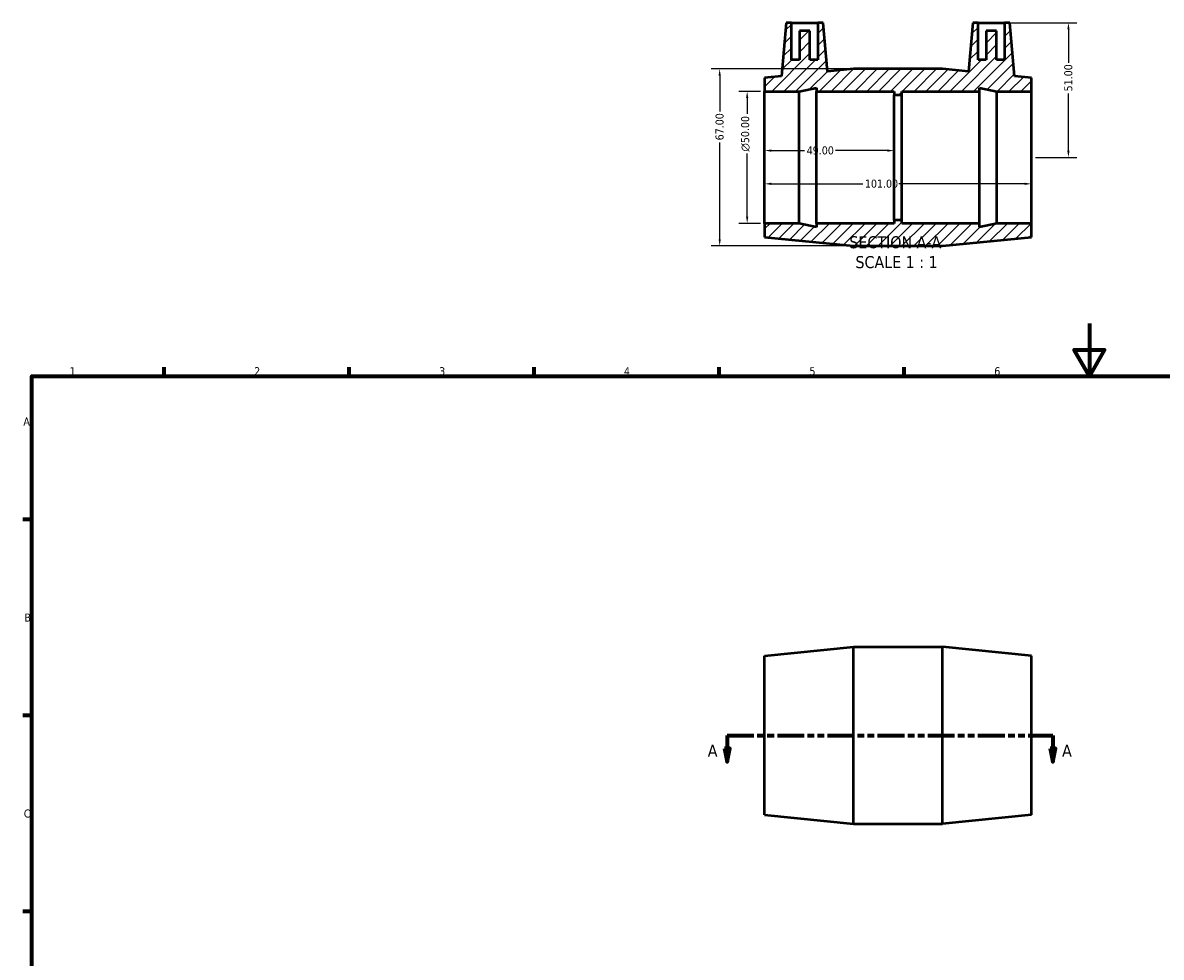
# Model space of a CAD drawing. Header units: millimetres. Extents: x 0 to 895, y 0 to 708.
# Tile 2 of 3: x 17 to 448, y 354 to 708. Entities that reach past the tile are written whole.
import ezdxf

# ---------------------------------------------------------------- set-up
doc = ezdxf.new("R2010")
doc.units = ezdxf.units.MM
doc.linetypes.add('DOUBLE_DASH_CHAIN', pattern=[1.2403, 0.6614, -0.0827, 0.1654, -0.0827, 0.1654, -0.0827])
for name, color, linetype, lineweight in [('Border (ANSI)', 7, 'Continuous', 70), ('Dimension (ANSI)', 7, 'Continuous', 25), ('Hatch (ANSI)', 7, 'Continuous', 18), ('Section Line (ANSI)', 7, 'DOUBLE_DASH_CHAIN', 70), ('Symbol (ANSI)', 7, 'Continuous', 25), ('Visible (ANSI)', 7, 'Continuous', 50)]:
    doc.layers.add(name, color=color, linetype=linetype, lineweight=lineweight)
doc.styles.add('Label Text (ANSI)', font='tahoma.ttf')
doc.styles.add('Note Text (ANSI)', font='tahoma.ttf')
doc.dimstyles.new('Default - mm (ANSI)', dxfattribs={"dimtxt": 3.048, "dimasz": 2.5, "dimexe": 3.175, "dimexo": 1.6002, "dimgap": 0.8, "dimtad": 0, "dimtoh": 1, "dimrnd": 1e-08, "dimzin": 4, "dimdsep": 46, "dimtxsty": 'Note Text (ANSI)', "dimcen": 0.09, "dimdle": 10, "dimclrd": 256, "dimclre": 256, "dimclrt": 256, "dimadec": 1, "dimazin": 1, "dimtfac": 1, "dimtofl": 0, "dimtmove": 0, "dimatfit": 3, "dimfxl": 1, "dimtolj": 1, "dimtzin": 4, "dimlwd": -1, "dimlwe": -1, "dimarcsym": 0})

# ---------------------------------------------------------------- blocks, each defined once
blk = doc.blocks.new('Borders Default Border')
at = {"layer": 'Border (ANSI)'}
for p, q in [((70.08, 574), (70.08, 577.45)), ((140.17, 574), (140.17, 577.45)), ((210.25, 574), (210.25, 577.45)), ((280.33, 574), (280.33, 577.45)), ((350.42, 574), (350.42, 577.45)), ((20, 519.75), (16.55, 519.75)), ((20, 445.5), (16.55, 445.5)), ((20, 371.25), (16.55, 371.25))]:
    blk.add_line(p, q, dxfattribs=at)
at = {"layer": 'Border (ANSI)', "flags": 128}
for points in [[(420.5, 594), (420.5, 574), (414.73, 584), (426.27, 584), (420.5, 574)], [(20, 20), (20, 574), (821, 574), (821, 20), (20, 20)]]:
    blk.add_lwpolyline(points, dxfattribs=at)
at = {"layer": 'Border (ANSI)', "color": 230, "true_color": 0xff0080, "char_height": 3.05, "attachment_point": 7, "style": 'Note Text (ANSI)'}
for s, insert in [('1', (34.35, 574.4)), ('2', (104.2, 574.4)), ('3', (174.26, 574.34)), ('4', (244.23, 574.4)), ('5', (314.48, 574.34)), ('6', (384.49, 574.34)), ('A', (16.78, 555.35)), ('B', (17.15, 481.1)), ('C', (16.95, 406.8))]:
    blk.add_mtext(s, dxfattribs=dict(at, insert=insert))
blk = doc.blocks.new('2dTransSection0')
at = {"layer": 'Section Line (ANSI)', "linetype": 'DOUBLE_DASH_CHAIN', "ltscale": 15.315891}
blk.add_line((283.34, 437.98), (406.71, 437.98), dxfattribs=at)
at = {"layer": 'Section Line (ANSI)', "linetype": 'Continuous'}
for p, q in [((283.34, 437.98), (292.74, 437.98)), ((283.34, 437.98), (283.34, 432.98)), ((397.32, 437.98), (406.71, 437.98)), ((406.71, 437.98), (406.71, 432.98)), ((282.34, 432.98), (283.34, 427.98)), ((284.34, 432.98), (282.34, 432.98)), ((283.34, 432.98), (283.34, 427.98)), ((283.34, 427.98), (284.34, 432.98)), ((405.71, 432.98), (406.71, 427.98)), ((407.71, 432.98), (405.71, 432.98)), ((406.71, 432.98), (406.71, 427.98)), ((406.71, 427.98), (407.71, 432.98))]:
    blk.add_line(p, q, dxfattribs=at)
at = {"layer": 'Section Line (ANSI)', "linetype": 'Continuous', "flags": 128}
for points in [[(282.34, 432.98), (283.34, 427.98), (284.34, 432.98), (282.34, 432.98)], [(405.71, 432.98), (406.71, 427.98), (407.71, 432.98), (405.71, 432.98)]]:
    blk.add_lwpolyline(points, dxfattribs=at)
at = {"layer": 'Section Line (ANSI)'}
for points in [[(282.34, 432.98), (283.34, 427.98), (284.34, 432.98), (282.34, 432.98)], [(405.71, 432.98), (406.71, 427.98), (407.71, 432.98), (405.71, 432.98)]]:
    blk.add_solid(points, dxfattribs=at)
at = {"layer": 'Section Line (ANSI)', "char_height": 4.57, "attachment_point": 7, "style": 'Label Text (ANSI)'}
for insert in [(275.98, 429.91), (410.18, 429.91)]:
    blk.add_mtext('A', dxfattribs=dict(at, insert=insert))
blk = doc.blocks.new('*D7')
at = {"layer": 'Defpoints', "color": 0, "transparency": 16777216}
for p in [(297.53, 656.91), (346.53, 659.5), (346.53, 656.91)]:
    blk.add_point(p, dxfattribs=at)
at = {"layer": 'Dimension (ANSI)', "transparency": 16777216}
for p, q in [((300.03, 659.5), (312.65, 659.5)), ((344.03, 659.5), (324.42, 659.5))]:
    blk.add_line(p, q, dxfattribs=at)
for points in [[(300.03, 659.92), (300.03, 659.08), (297.53, 659.5)], [(344.03, 659.92), (344.03, 659.08), (346.53, 659.5)]]:
    blk.add_solid(points, dxfattribs=at)
at = {"layer": 'Dimension (ANSI)', "color": 230, "true_color": 0xff0080, "transparency": 16777216, "insert": (313.45, 661.09), "char_height": 3.048, "attachment_point": 1, "style": 'Note Text (ANSI)'}
blk.add_mtext('\\A1;49.00', dxfattribs=at)
blk = doc.blocks.new('*D8')
at = {"layer": 'Defpoints', "color": 0, "transparency": 16777216}
for p in [(297.53, 656.91), (398.53, 656.91), (398.53, 646.91)]:
    blk.add_point(p, dxfattribs=at)
at = {"layer": 'Dimension (ANSI)', "transparency": 16777216}
for p, q in [((300.03, 646.91), (334.69, 646.91)), ((396.03, 646.91), (348.37, 646.91))]:
    blk.add_line(p, q, dxfattribs=at)
for points in [[(300.03, 647.33), (300.03, 646.49), (297.53, 646.91)], [(396.03, 647.33), (396.03, 646.49), (398.53, 646.91)]]:
    blk.add_solid(points, dxfattribs=at)
at = {"layer": 'Dimension (ANSI)', "color": 230, "true_color": 0xff0080, "transparency": 16777216, "insert": (335.49, 648.5), "char_height": 3.048, "attachment_point": 1, "style": 'Note Text (ANSI)'}
blk.add_mtext('\\A1;101.00', dxfattribs=at)
blk = doc.blocks.new('*D9')
at = {"layer": 'Defpoints', "color": 0, "transparency": 16777216}
for p in [(388.38, 707.91), (398.53, 656.91), (412.58, 656.91)]:
    blk.add_point(p, dxfattribs=at)
at = {"layer": 'Dimension (ANSI)', "transparency": 16777216}
for p, q in [((389.98, 707.91), (415.76, 707.91)), ((412.58, 705.41), (412.58, 692.71)), ((412.58, 659.41), (412.58, 681.11)), ((400.13, 656.91), (415.76, 656.91))]:
    blk.add_line(p, q, dxfattribs=at)
for points in [[(412.16, 705.41), (413, 705.41), (412.58, 707.91)], [(412.16, 659.41), (413, 659.41), (412.58, 656.91)]]:
    blk.add_solid(points, dxfattribs=at)
at = {"layer": 'Dimension (ANSI)', "color": 230, "true_color": 0xff0080, "transparency": 16777216, "insert": (410.99, 681.91), "char_height": 3.048, "attachment_point": 1, "rotation": 90, "style": 'Note Text (ANSI)'}
blk.add_mtext('\\A1;51.00', dxfattribs=at)
blk = doc.blocks.new('*D10')
at = {"layer": 'Defpoints', "color": 0, "transparency": 16777216}
for p in [(297.53, 681.91), (290.9, 631.91), (297.53, 631.91)]:
    blk.add_point(p, dxfattribs=at)
at = {"layer": 'Dimension (ANSI)', "transparency": 16777216}
for p, q in [((295.93, 681.91), (287.73, 681.91)), ((290.9, 679.41), (290.9, 673.48)), ((290.9, 634.41), (290.9, 658.34)), ((295.93, 631.91), (287.73, 631.91))]:
    blk.add_line(p, q, dxfattribs=at)
for points in [[(290.49, 679.41), (291.32, 679.41), (290.9, 681.91)], [(290.49, 634.41), (291.32, 634.41), (290.9, 631.91)]]:
    blk.add_solid(points, dxfattribs=at)
at = {"layer": 'Dimension (ANSI)', "color": 230, "true_color": 0xff0080, "transparency": 16777216, "insert": (288.61, 659.14), "char_height": 3.048, "attachment_point": 1, "rotation": 90, "style": 'Note Text (ANSI)'}
blk.add_mtext('\\A1;\\fAIGDT|b0|i0;\\H3.0480;\\ln\\fTahoma|b0|i0;\\H3.0480;50.00', dxfattribs=at)
blk = doc.blocks.new('*D11')
at = {"layer": 'Defpoints', "color": 0, "transparency": 16777216}
for p in [(331.2, 690.41), (280.5, 623.41), (331.2, 623.41)]:
    blk.add_point(p, dxfattribs=at)
at = {"layer": 'Dimension (ANSI)', "transparency": 16777216}
for p, q in [((329.6, 690.41), (277.32, 690.41)), ((280.5, 687.91), (280.5, 674.25)), ((280.5, 625.91), (280.5, 662.57)), ((329.6, 623.41), (277.32, 623.41))]:
    blk.add_line(p, q, dxfattribs=at)
for points in [[(280.08, 687.91), (280.91, 687.91), (280.5, 690.41)], [(280.08, 625.91), (280.91, 625.91), (280.5, 623.41)]]:
    blk.add_solid(points, dxfattribs=at)
at = {"layer": 'Dimension (ANSI)', "color": 230, "true_color": 0xff0080, "transparency": 16777216, "insert": (278.91, 663.37), "char_height": 3.048, "attachment_point": 1, "rotation": 90, "style": 'Note Text (ANSI)'}
blk.add_mtext('\\A1;67.00', dxfattribs=at)

msp = doc.modelspace()

# ---------------------------------------------------------------- hatches: boundary and pattern name
at = {"layer": 'Hatch (ANSI)'}
h = msp.add_hatch(dxfattribs=at)
h.set_pattern_fill('ANSI31', color=256, scale=25.4, style=0)
h.set_pattern_definition([(45, (0, 0), (-2.245064, 2.245064), [])])
h.paths.add_polyline_path([(364.865, 690.412), (331.198, 690.412), (321.298, 689.426), (319.681, 707.912), (317.681, 707.912), (317.681, 693.912), (314.681, 693.912), (314.681, 704.912), (310.681, 704.912), (310.681, 693.912), (307.681, 693.912), (307.681, 707.912), (305.681, 707.912), (303.913, 687.697), (297.531, 687.062), (297.531, 681.912), (310.598, 681.912), (317.131, 683.3), (317.131, 681.912), (346.531, 681.912), (346.531, 680.662), (349.531, 680.662), (349.531, 681.912), (378.931, 681.912), (378.931, 683.3), (385.465, 681.912), (398.531, 681.912), (398.531, 687.062), (392.15, 687.697), (390.381, 707.912), (388.381, 707.912), (388.381, 693.912), (385.381, 693.912), (385.381, 704.912), (381.381, 704.912), (381.381, 693.912), (378.381, 693.912), (378.381, 707.912), (376.381, 707.912), (374.764, 689.426)])
h.paths.add_polyline_path([(331.198, 623.412), (364.865, 623.412), (398.531, 626.762), (398.531, 631.912), (385.465, 631.912), (378.931, 630.523), (378.931, 631.912), (349.531, 631.912), (349.531, 633.162), (346.531, 633.162), (346.531, 631.912), (317.131, 631.912), (317.131, 630.523), (310.598, 631.912), (297.531, 631.912), (297.531, 626.762)])

# ---------------------------------------------------------------- linework, layer by layer
at = {"layer": 'Visible (ANSI)'}
for p, q in [((305.681, 707.912), (303.913, 687.697)), ((307.681, 707.912), (305.681, 707.912)), ((307.681, 693.912), (307.681, 707.912)), ((307.681, 707.912), (317.681, 707.912)), ((319.681, 707.912), (317.681, 707.912)), ((317.681, 707.912), (317.681, 693.912)), ((321.298, 689.426), (319.681, 707.912)), ((376.381, 707.912), (374.764, 689.426)), ((378.381, 707.912), (376.381, 707.912)), ((378.381, 693.912), (378.381, 707.912)), ((378.381, 707.912), (388.381, 707.912)), ((390.381, 707.912), (388.381, 707.912)), ((388.381, 707.912), (388.381, 693.912)), ((392.15, 687.697), (390.381, 707.912)), ((314.681, 704.912), (310.681, 704.912)), ((310.681, 704.912), (310.681, 693.912)), ((314.681, 693.912), (314.681, 704.912)), ((385.381, 704.912), (381.381, 704.912)), ((381.381, 704.912), (381.381, 693.912)), ((385.381, 693.912), (385.381, 704.912)), ((310.681, 693.912), (307.681, 693.912)), ((317.681, 693.912), (314.681, 693.912)), ((331.198, 690.412), (321.298, 689.426)), ((364.865, 690.412), (331.198, 690.412)), ((374.764, 689.426), (364.865, 690.412)), ((381.381, 693.912), (378.381, 693.912)), ((388.381, 693.912), (385.381, 693.912)), ((303.913, 687.697), (297.531, 687.062)), ((297.531, 687.062), (297.531, 681.912)), ((398.531, 687.062), (392.15, 687.697)), ((398.531, 681.912), (398.531, 687.062)), ((297.531, 681.912), (310.598, 681.912)), ((297.531, 631.912), (297.531, 681.912)), ((310.598, 681.912), (317.131, 683.3)), ((310.598, 631.912), (310.598, 681.912)), ((317.131, 683.3), (317.131, 681.912)), ((317.131, 681.912), (346.531, 681.912)), ((317.131, 631.912), (317.131, 681.912)), ((346.531, 681.912), (346.531, 680.662)), ((349.531, 680.662), (349.531, 681.912)), ((349.531, 681.912), (378.931, 681.912)), ((378.931, 681.912), (378.931, 683.3)), ((378.931, 683.3), (385.465, 681.912)), ((378.931, 631.912), (378.931, 681.912)), ((385.465, 681.912), (398.531, 681.912)), ((385.465, 631.912), (385.465, 681.912)), ((398.531, 631.912), (398.531, 681.912)), ((346.531, 680.662), (349.531, 680.662)), ((346.531, 633.162), (346.531, 680.662)), ((349.531, 633.162), (349.531, 680.662)), ((310.598, 631.912), (297.531, 631.912)), ((297.531, 631.912), (297.531, 626.762)), ((317.131, 630.523), (310.598, 631.912)), ((346.531, 631.912), (317.131, 631.912)), ((317.131, 631.912), (317.131, 630.523)), ((349.531, 633.162), (346.531, 633.162)), ((346.531, 633.162), (346.531, 631.912)), ((349.531, 631.912), (349.531, 633.162)), ((378.931, 631.912), (349.531, 631.912)), ((385.465, 631.912), (378.931, 630.523)), ((378.931, 630.523), (378.931, 631.912)), ((398.531, 631.912), (385.465, 631.912)), ((398.531, 626.762), (398.531, 631.912)), ((297.531, 626.762), (331.198, 623.412)), ((364.865, 623.412), (398.531, 626.762)), ((331.198, 623.412), (364.865, 623.412)), ((297.531, 468.132), (331.198, 471.482)), ((331.198, 404.482), (331.198, 471.482)), ((331.198, 471.482), (364.865, 471.482)), ((364.865, 404.482), (364.865, 471.482)), ((398.531, 468.132), (364.865, 471.482)), ((297.531, 407.832), (297.531, 468.132)), ((398.531, 407.832), (398.531, 468.132)), ((297.531, 407.832), (331.198, 404.482)), ((398.531, 407.832), (364.865, 404.482)), ((331.198, 404.482), (364.865, 404.482))]:
    msp.add_line(p, q, dxfattribs=at)

# ---------------------------------------------------------------- block references
msp.add_blockref('Borders Default Border', (0, 0))
at = {"layer": 'Section Line (ANSI)'}
msp.add_blockref('2dTransSection0', (0, 0), dxfattribs=at)

# ---------------------------------------------------------------- texts
at = {"layer": 'Symbol (ANSI)', "char_height": 4.572, "attachment_point": 7, "style": 'Label Text (ANSI)'}
for s, insert in [('SECTION A-A', (329.607, 622.397)), ('SCALE 1 : 1', (331.926, 614.884))]:
    msp.add_mtext(s, dxfattribs=dict(at, insert=insert))

# ---------------------------------------------------------------- dimensions: what is measured, and where the dimension line sits
at = {"layer": 'Dimension (ANSI)'}
for base, p1, p2, angle, override, picture, middle in [((412.581, 656.912), (388.381, 707.912), (398.531, 656.912), 90, {"dimtoh": 0, "dimdec": 2, "dimtp": 0, "dimtm": 0, "dimtdec": 2, "dimatfit": 1}, '*D9', (412.581, 686.912)), ((280.498, 623.412), (331.198, 690.412), (331.198, 623.412), 90, {"dimtoh": 0, "dimdec": 2, "dimtp": 0, "dimtm": 0, "dimtdec": 2, "dimatfit": 1}, '*D11', (280.498, 668.412)), ((346.531, 659.499), (297.531, 656.912), (346.531, 656.912), 180, {"dimtoh": 0, "dimdec": 2, "dimse1": 1, "dimse2": 1, "dimtp": 0, "dimtm": 0, "dimtdec": 2, "dimatfit": 1}, '*D7', (318.531, 659.499)), ((398.531, 646.912), (297.531, 656.912), (398.531, 656.912), 180, {"dimtoh": 0, "dimdec": 2, "dimse1": 1, "dimse2": 1, "dimtp": 0, "dimtm": 0, "dimtdec": 2, "dimatfit": 1}, '*D8', (341.531, 646.912))]:
    dim = msp.add_linear_dim(base=base, p1=p1, p2=p2, angle=angle, dimstyle='Default - mm (ANSI)', override=override, dxfattribs=at)
    dim.commit()
    dim.dimension.update_dxf_attribs({"geometry": picture, "text_midpoint": middle, "dimtype": 160})
dim = msp.add_linear_dim(base=(290.905, 631.912), p1=(297.531, 681.912), p2=(297.531, 631.912), angle=90, text='\\fAIGDT|b0|i0;\\H3.0480;\\ln\\fTahoma|b0|i0;\\H3.0480;<>', dimstyle='Default - mm (ANSI)', override={"dimtoh": 0, "dimdec": 2, "dimtp": 0, "dimtm": 0, "dimtdec": 2, "dimatfit": 1}, dxfattribs=at)
dim.commit()
dim.dimension.update_dxf_attribs({"geometry": '*D10', "text_midpoint": (290.905, 665.912), "dimtype": 160})

doc.saveas('drawing.dxf')
